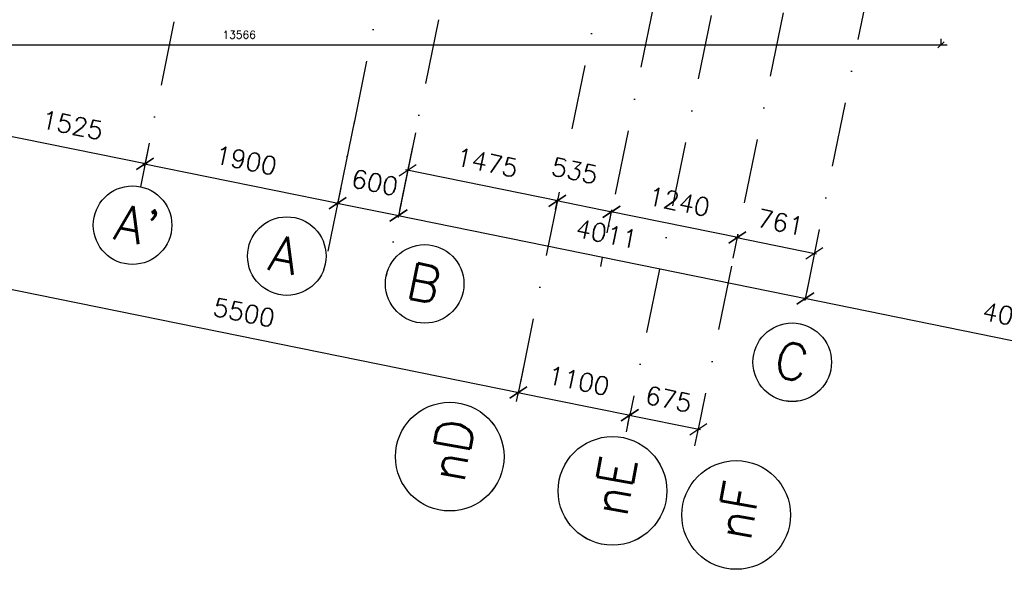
# Model space of a CAD drawing. Extents: x -171140 to 151546, y -8083 to 162438.
# Tile 5 of 96: x 12002 to 21517, y -8083 to -2772. Entities that reach past the tile are written whole.
import ezdxf

# ---------------------------------------------------------------- set-up
doc = ezdxf.new("R2010")
doc.units = 0
doc.header["$LTSCALE"] = 50
doc.header["$MEASUREMENT"] = 0
doc.header["$PDMODE"] = 3
doc.header["$PDSIZE"] = 0.001
doc.linetypes.add('HIDDEN2', pattern=[0.1875, 0.125, -0.0625])
doc.linetypes.add('STRAM_0WT$0$DASHDOT', pattern=[25, 12.5, -6.25, 0, -6.25])
doc.layers.get('0').update_dxf_attribs({"linetype": 'CONTINUOUS'})
doc.layers.get('DEFPOINTS').update_dxf_attribs({"linetype": 'CONTINUOUS'})
for name, color, linetype in [('A--L$7A1-_STRAMIEN', 1, 'CONTINUOUS'), ('A--L$7A3-_STRAMIEN', 3, 'CONTINUOUS'), ('A--L24AC1_TRAPPEN', 1, 'HIDDEN2'), ('A--M$1A-_F123-', 1, 'CONTINUOUS'), ('STRAM_0WT$0$A--L$7A-_STRAM', 1, 'STRAM_0WT$0$DASHDOT'), ('STRAM_0WT$0$A--L$7A1-_STRA', 1, 'CONTINUOUS'), ('STRAM_0WT$0$A--L$7A3-_STRA', 3, 'CONTINUOUS'), ('STRAM_0WT$0$A--M$1A-_F123-', 1, 'CONTINUOUS'), ('STRAM_0WT$0$A--T$7A8-_STRA', 8, 'STRAM_0WT$0$DASHDOT')]:
    doc.layers.add(name, color=color, linetype=linetype)
doc.styles.add('ALFA-0_25', font='ROMANS')
doc.styles.add('HIEMSTRA', font='romans.shx')
doc.styles.add('STRAM_0WT$0$HIEMSTRA', font='romans.shx')
doc.dimstyles.new('STANDARD$0', dxfattribs={"dimscale": 50, "dimtxt": 2.5, "dimasz": 2, "dimexe": 2, "dimexo": 0, "dimgap": 2, "dimtad": 1, "dimdec": 0, "dimzin": 0, "dimtxsty": 'ALFA-0_25', "dimblk1": 'OBLIQUE', "dimblk2": 'OBLIQUE', "dimsah": 1, "dimcen": -3, "dimdle": 2, "dimclrd": 1, "dimclre": 1, "dimclrt": 2, "dimazin": 3, "dimtfac": 0.666667, "dimtofl": 0, "dimtmove": 0, "dimatfit": 3, "dimtvp": 0.833333, "dimtolj": 1, "dimtzin": 0})
doc.dimstyles.new('STRAM_0WT$0$STANDARD', dxfattribs={"dimscale": 70, "dimtxt": 2.5, "dimasz": 2, "dimexe": 0.3, "dimexo": 0.3, "dimgap": 2, "dimtad": 1, "dimdec": 0, "dimzin": 0, "dimtxsty": 'STRAM_0WT$0$HIEMSTRA', "dimblk1": 'STRAM_0WT$0$_OBLIQUE', "dimblk2": 'STRAM_0WT$0$_OBLIQUE', "dimsah": 1, "dimcen": -0.09, "dimdle": 0.3, "dimclrd": 1, "dimclre": 1, "dimclrt": 4, "dimazin": 3, "dimtfac": 1, "dimtdec": 4, "dimtix": 1, "dimtofl": 0, "dimtmove": 0, "dimatfit": 3, "dimtvp": 625, "dimtolj": 1, "dimtzin": 0})

# ---------------------------------------------------------------- blocks, each defined once
blk = doc.blocks.new('STRAM_0WT$0$_OBLIQUE')
at = {"color": 0, "linetype": 'BYBLOCK'}
blk.add_line((-0.5, -0.5), (0.5, 0.5), dxfattribs=at)
blk = doc.blocks.new('*D1349')
at = {"layer": 'DEFPOINTS', "color": 0, "linetype": 'CONTINUOUS'}
for p in [(-60375.3, -35973.1), (-59787.3, -36092.9), (-59954.1, -36911.7)]:
    blk.add_point(p, dxfattribs=at)
at = {"layer": 'STRAM_0WT$0$A--M$1A-_F123-', "color": 1, "linetype": 'CONTINUOUS'}
for p, q in [((-60379.5, -35993.7), (-60546.2, -36812.5)), ((-59791.5, -36113.4), (-59958.3, -36932.2)), ((-60562.6, -36787.7), (-59933.5, -36915.9))]:
    blk.add_line(p, q, dxfattribs=at)
at = {"layer": 'STRAM_0WT$0$A--M$1A-_F123-', "color": 1, "linetype": 'CONTINUOUS', "xscale": 140, "yscale": 140, "zscale": 140}
for p, rotation in [((-60542.1, -36791.9), 168.4862903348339), ((-59954.1, -36911.7), 348.4862903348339)]:
    blk.add_blockref('STRAM_0WT$0$_OBLIQUE', p, dxfattribs=dict(at, rotation=rotation))
at = {"layer": 'STRAM_0WT$0$A--M$1A-_F123-', "color": 4, "linetype": 'CONTINUOUS', "insert": (-60183.1, -36593.3), "char_height": 175, "attachment_point": 5, "rotation": 348.48629, "style": 'STRAM_0WT$0$HIEMSTRA'}
blk.add_mtext('\\A1;600', dxfattribs=at)
blk = doc.blocks.new('*D1365')
at = {"layer": 'DEFPOINTS', "color": 0, "linetype": 'CONTINUOUS'}
for p in [(-64122.6, -37210.2), (-58733.3, -38308), (-58797.2, -38621.8)]:
    blk.add_point(p, dxfattribs=at)
at = {"layer": 'STRAM_0WT$0$A--M$1A-_F123-', "color": 1, "linetype": 'CONTINUOUS'}
for p, q in [((-64126.8, -37230.8), (-64190.7, -37544.6)), ((-64207.1, -37519.8), (-58776.6, -38626)), ((-58737.5, -38328.6), (-58801.4, -38642.4))]:
    blk.add_line(p, q, dxfattribs=at)
at = {"layer": 'STRAM_0WT$0$A--M$1A-_F123-', "color": 1, "linetype": 'CONTINUOUS', "xscale": 140, "yscale": 140, "zscale": 140}
for p, rotation in [((-64186.5, -37524), 168.4862903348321), ((-58797.2, -38621.8), 348.4862903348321)]:
    blk.add_blockref('STRAM_0WT$0$_OBLIQUE', p, dxfattribs=dict(at, rotation=rotation))
at = {"layer": 'STRAM_0WT$0$A--M$1A-_F123-', "color": 4, "linetype": 'CONTINUOUS', "insert": (-61446.4, -37850), "char_height": 175, "attachment_point": 5, "rotation": 348.48629, "style": 'STRAM_0WT$0$HIEMSTRA'}
blk.add_mtext('\\A1;5500', dxfattribs=at)
blk = doc.blocks.new('*D1392')
at = {"layer": 'DEFPOINTS', "color": 0, "linetype": 'CONTINUOUS'}
for p in [(-59925.3, -36770.4), (-55995.1, -37571), (-56023.8, -37712.3)]:
    blk.add_point(p, dxfattribs=at)
at = {"layer": 'STRAM_0WT$0$A--M$1A-_F123-', "color": 1, "linetype": 'CONTINUOUS'}
for p, q in [((-59929.5, -36791), (-59958.3, -36932.2)), ((-59974.7, -36907.5), (-56003.3, -37716.5)), ((-55999.3, -37591.6), (-56028, -37732.8))]:
    blk.add_line(p, q, dxfattribs=at)
at = {"layer": 'STRAM_0WT$0$A--M$1A-_F123-', "color": 1, "linetype": 'CONTINUOUS', "xscale": 140, "yscale": 140, "zscale": 140}
for p, rotation in [((-59954.1, -36911.7), 168.4862903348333), ((-56023.8, -37712.3), 348.4862903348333)]:
    blk.add_blockref('STRAM_0WT$0$_OBLIQUE', p, dxfattribs=dict(at, rotation=rotation))
at = {"layer": 'STRAM_0WT$0$A--M$1A-_F123-', "color": 4, "linetype": 'CONTINUOUS', "insert": (-57943.6, -37089), "char_height": 175, "attachment_point": 5, "rotation": 348.48629, "style": 'STRAM_0WT$0$HIEMSTRA'}
blk.add_mtext('\\A1;4011', dxfattribs=at)
blk = doc.blocks.new('*D1393')
at = {"layer": 'DEFPOINTS', "color": 0, "linetype": 'CONTINUOUS'}
for p in [(-56021.9, -37702.8), (-52093.6, -38512.9), (-52091.6, -38503.5)]:
    blk.add_point(p, dxfattribs=at)
at = {"layer": 'STRAM_0WT$0$A--M$1A-_F123-', "color": 1, "linetype": 'CONTINUOUS'}
for p, q in [((-56044.4, -37708.1), (-52073, -38517.1)), ((-56026.1, -37723.4), (-56028, -37732.8)), ((-52095.8, -38524), (-52097.7, -38533.5))]:
    blk.add_line(p, q, dxfattribs=at)
at = {"layer": 'STRAM_0WT$0$A--M$1A-_F123-', "color": 1, "linetype": 'CONTINUOUS', "xscale": 140, "yscale": 140, "zscale": 140}
for p, rotation in [((-56023.8, -37712.3), 168.4862903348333), ((-52093.6, -38512.9), 348.4862903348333)]:
    blk.add_blockref('STRAM_0WT$0$_OBLIQUE', p, dxfattribs=dict(at, rotation=rotation))
at = {"layer": 'STRAM_0WT$0$A--M$1A-_F123-', "color": 4, "linetype": 'CONTINUOUS', "insert": (-54013.3, -37889.7), "char_height": 175, "attachment_point": 5, "rotation": 348.48629, "style": 'STRAM_0WT$0$HIEMSTRA'}
blk.add_mtext('\\A1;4011', dxfattribs=at)
blk = doc.blocks.new('*D1394')
at = {"layer": 'DEFPOINTS', "color": 0, "linetype": 'CONTINUOUS'}
for p in [(-62412.2, -36453.8), (-60542.1, -36791.9), (-60550.4, -36833.1)]:
    blk.add_point(p, dxfattribs=at)
at = {"layer": 'STRAM_0WT$0$A--M$1A-_F123-', "color": 1, "linetype": 'CONTINUOUS'}
for p, q in [((-62424.4, -36408.5), (-60521.5, -36796.1)), ((-62408, -36433.3), (-62399.6, -36392.1)), ((-60546.3, -36812.5), (-60537.9, -36771.3))]:
    blk.add_line(p, q, dxfattribs=at)
at = {"layer": 'STRAM_0WT$0$A--M$1A-_F123-', "color": 1, "linetype": 'CONTINUOUS', "xscale": 140, "yscale": 140, "zscale": 140}
for p, rotation in [((-62403.8, -36412.7), 168.4862903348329), ((-60542.1, -36791.9), 348.4862903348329)]:
    blk.add_blockref('STRAM_0WT$0$_OBLIQUE', p, dxfattribs=dict(at, rotation=rotation))
at = {"layer": 'STRAM_0WT$0$A--M$1A-_F123-', "color": 4, "linetype": 'CONTINUOUS', "insert": (-61427.5, -36379.4), "char_height": 175, "attachment_point": 5, "rotation": 348.48629, "style": 'STRAM_0WT$0$HIEMSTRA'}
blk.add_mtext('\\A1;1900', dxfattribs=at)
blk = doc.blocks.new('*D1395')
at = {"layer": 'DEFPOINTS', "color": 0, "linetype": 'CONTINUOUS'}
for p in [(-63852.9, -35886.2), (-63898.1, -36108.3), (-62358.6, -36190.6)]:
    blk.add_point(p, dxfattribs=at)
at = {"layer": 'STRAM_0WT$0$A--M$1A-_F123-', "color": 1, "linetype": 'CONTINUOUS'}
for p, q in [((-63857.1, -35906.7), (-63902.3, -36128.8)), ((-62383.2, -36416.8), (-63918.7, -36104.1)), ((-62362.8, -36211.1), (-62408, -36433.2))]:
    blk.add_line(p, q, dxfattribs=at)
at = {"layer": 'STRAM_0WT$0$A--M$1A-_F123-', "color": 1, "linetype": 'CONTINUOUS', "xscale": 140, "yscale": 140, "zscale": 140}
for p, rotation in [((-63898.1, -36108.3), 168.4862903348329), ((-62403.8, -36412.7), 348.4862903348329)]:
    blk.add_blockref('STRAM_0WT$0$_OBLIQUE', p, dxfattribs=dict(at, rotation=rotation))
at = {"layer": 'STRAM_0WT$0$A--M$1A-_F123-', "color": 4, "linetype": 'CONTINUOUS', "insert": (-63105.6, -36037.5), "char_height": 175, "attachment_point": 5, "rotation": 348.48629, "style": 'STRAM_0WT$0$HIEMSTRA'}
blk.add_mtext('\\A1;1525', dxfattribs=at)
blk = doc.blocks.new('*D1396')
at = {"layer": 'DEFPOINTS', "color": 0, "linetype": 'CONTINUOUS'}
for p in [(-58818.9, -38728.2), (-57719.3, -38841.3), (-57741, -38947.8)]:
    blk.add_point(p, dxfattribs=at)
at = {"layer": 'STRAM_0WT$0$A--M$1A-_F123-', "color": 1, "linetype": 'CONTINUOUS'}
for p, q in [((-58817.8, -38617.6), (-57698.7, -38845.5)), ((-58814.7, -38707.6), (-58793, -38601.2)), ((-57736.8, -38927.2), (-57715.1, -38820.8))]:
    blk.add_line(p, q, dxfattribs=at)
at = {"layer": 'STRAM_0WT$0$A--M$1A-_F123-', "color": 1, "linetype": 'CONTINUOUS', "xscale": 140, "yscale": 140, "zscale": 140}
for p, rotation in [((-58797.2, -38621.8), 168.4862903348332), ((-57719.3, -38841.3), 348.4862903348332)]:
    blk.add_blockref('STRAM_0WT$0$_OBLIQUE', p, dxfattribs=dict(at, rotation=rotation))
at = {"layer": 'STRAM_0WT$0$A--M$1A-_F123-', "color": 4, "linetype": 'CONTINUOUS', "insert": (-58212.8, -38508.6), "char_height": 175, "attachment_point": 5, "rotation": 348.48629, "style": 'STRAM_0WT$0$HIEMSTRA'}
blk.add_mtext('\\A1;1100', dxfattribs=at)
blk = doc.blocks.new('*D1397')
at = {"layer": 'DEFPOINTS', "color": 0, "linetype": 'CONTINUOUS'}
for p in [(-57057.9, -38976.1), (-57756.4, -39023.4), (-57095, -39158.1)]:
    blk.add_point(p, dxfattribs=at)
at = {"layer": 'STRAM_0WT$0$A--M$1A-_F123-', "color": 1, "linetype": 'CONTINUOUS'}
for p, q in [((-57752.2, -39002.8), (-57715.1, -38820.8)), ((-57739.9, -38837.2), (-57037.3, -38980.3)), ((-57090.8, -39137.6), (-57053.7, -38955.5))]:
    blk.add_line(p, q, dxfattribs=at)
at = {"layer": 'STRAM_0WT$0$A--M$1A-_F123-', "color": 1, "linetype": 'CONTINUOUS', "xscale": 140, "yscale": 140, "zscale": 140}
for p, rotation in [((-57719.3, -38841.3), 168.4862903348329), ((-57057.9, -38976.1), 348.486290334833)]:
    blk.add_blockref('STRAM_0WT$0$_OBLIQUE', p, dxfattribs=dict(at, rotation=rotation))
at = {"layer": 'STRAM_0WT$0$A--M$1A-_F123-', "color": 4, "linetype": 'CONTINUOUS', "insert": (-57343.2, -38685.8), "char_height": 175, "attachment_point": 5, "rotation": 348.48629, "style": 'STRAM_0WT$0$HIEMSTRA'}
blk.add_mtext('\\A1;675', dxfattribs=at)
blk = doc.blocks.new('*D1418')
at = {"layer": 'DEFPOINTS', "color": 0, "linetype": 'CONTINUOUS'}
for p in [(-57895.8, -36877), (-57940.9, -37098.2), (-56725.8, -37345.7)]:
    blk.add_point(p, dxfattribs=at)
at = {"layer": 'STRAM_0WT$0$A--M$1A-_F123-', "color": 1, "linetype": 'CONTINUOUS'}
for p, q in [((-57936.7, -37077.6), (-57891.6, -36856.5)), ((-56660.2, -37128.7), (-57916.4, -36872.8)), ((-56721.6, -37325.1), (-56676.6, -37104))]:
    blk.add_line(p, q, dxfattribs=at)
at = {"layer": 'STRAM_0WT$0$A--M$1A-_F123-', "color": 1, "linetype": 'CONTINUOUS', "xscale": 140, "yscale": 140, "zscale": 140}
for p, rotation in [((-57895.8, -36877), 168.4862903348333), ((-56680.7, -37124.5), 348.4862903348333)]:
    blk.add_blockref('STRAM_0WT$0$_OBLIQUE', p, dxfattribs=dict(at, rotation=rotation))
at = {"layer": 'STRAM_0WT$0$A--M$1A-_F123-', "color": 4, "linetype": 'CONTINUOUS', "insert": (-57242.9, -36777.9), "char_height": 175, "attachment_point": 5, "rotation": 348.48629, "style": 'STRAM_0WT$0$HIEMSTRA'}
blk.add_mtext('\\A1;1240', dxfattribs=at)
blk = doc.blocks.new('*D1419')
at = {"layer": 'DEFPOINTS', "color": 0, "linetype": 'CONTINUOUS'}
for p in [(-58420, -36770.2), (-58441.3, -36874.5), (-57917, -36981.3)]:
    blk.add_point(p, dxfattribs=at)
at = {"layer": 'STRAM_0WT$0$A--M$1A-_F123-', "color": 1, "linetype": 'CONTINUOUS'}
for p, q in [((-57875.2, -36881.2), (-58440.6, -36766.1)), ((-58437.1, -36853.9), (-58415.8, -36749.7)), ((-57912.8, -36960.7), (-57891.6, -36856.5))]:
    blk.add_line(p, q, dxfattribs=at)
at = {"layer": 'STRAM_0WT$0$A--M$1A-_F123-', "color": 1, "linetype": 'CONTINUOUS', "xscale": 140, "yscale": 140, "zscale": 140}
for p, rotation in [((-58420, -36770.2), 168.4862903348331), ((-57895.8, -36877), 348.486290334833)]:
    blk.add_blockref('STRAM_0WT$0$_OBLIQUE', p, dxfattribs=dict(at, rotation=rotation))
at = {"layer": 'STRAM_0WT$0$A--M$1A-_F123-', "color": 4, "linetype": 'CONTINUOUS', "insert": (-58251.7, -36478.8), "char_height": 175, "attachment_point": 5, "rotation": 348.48629, "style": 'STRAM_0WT$0$HIEMSTRA'}
blk.add_mtext('\\A1;535', dxfattribs=at)
blk = doc.blocks.new('*D1480')
at = {"layer": 'DEFPOINTS', "color": 0}
for p in [(-56680.7, -37124.5), (-55935.1, -37276.4), (-55935.1, -37276.4)]:
    blk.add_point(p, dxfattribs=at)
at = {"layer": 'STRAM_0WT$0$A--M$1A-_F123-', "color": 1}
blk.add_line((-56701.3, -37120.3), (-55914.5, -37280.6), dxfattribs=at)
at = {"layer": 'STRAM_0WT$0$A--M$1A-_F123-', "color": 1, "xscale": 140, "yscale": 140, "zscale": 140}
for p, rotation in [((-56680.7, -37124.5), 168.4862903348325), ((-55935.1, -37276.4), 348.4862903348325)]:
    blk.add_blockref('STRAM_0WT$0$_OBLIQUE', p, dxfattribs=dict(at, rotation=rotation))
at = {"layer": 'STRAM_0WT$0$A--M$1A-_F123-', "color": 4, "insert": (-56262.5, -36977.6), "char_height": 175, "attachment_point": 5, "rotation": 348.48629, "style": 'STRAM_0WT$0$HIEMSTRA'}
blk.add_mtext('\\A1;761', dxfattribs=at)
blk = doc.blocks.new('*D1481')
at = {"layer": 'DEFPOINTS', "color": 0}
for p in [(-59865.3, -36475.8), (-59865.3, -36475.8), (-58420, -36770.2)]:
    blk.add_point(p, dxfattribs=at)
at = {"layer": 'STRAM_0WT$0$A--M$1A-_F123-', "color": 1}
blk.add_line((-58399.5, -36774.4), (-59885.9, -36471.6), dxfattribs=at)
at = {"layer": 'STRAM_0WT$0$A--M$1A-_F123-', "color": 1, "xscale": 140, "yscale": 140, "zscale": 140}
for p, rotation in [((-59865.3, -36475.8), 168.4862903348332), ((-58420, -36770.2), 348.4862903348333)]:
    blk.add_blockref('STRAM_0WT$0$_OBLIQUE', p, dxfattribs=dict(at, rotation=rotation))
at = {"layer": 'STRAM_0WT$0$A--M$1A-_F123-', "color": 4, "insert": (-59097.3, -36400.1), "char_height": 175, "attachment_point": 5, "rotation": 348.48629, "style": 'STRAM_0WT$0$HIEMSTRA'}
blk.add_mtext('\\A1;1475', dxfattribs=at)
blk = doc.blocks.new('_OBLIQUE')
at = {"color": 0, "linetype": 'BYBLOCK'}
blk.add_line((-0.5, -0.5), (0.5, 0.5), dxfattribs=at)
blk = doc.blocks.new('*D617')
at = {"layer": 'A--M$1A-_F123-', "color": 1, "linetype": 'CONTINUOUS'}
for p, q in [((7279.3, -3015.8), (20965.3, -3015.8)), ((7339.3, -3015.8), (7339.3, -2955.8)), ((20905.3, -3015.8), (20905.3, -2955.8))]:
    blk.add_line(p, q, dxfattribs=at)
at = {"layer": 'DEFPOINTS', "color": 0, "linetype": 'CONTINUOUS'}
for p in [(7339.3, -3015.8), (20905.3, -3015.8, 9.5), (20905.3, -3015.8)]:
    blk.add_point(p, dxfattribs=at)
at = {"layer": 'A--M$1A-_F123-', "color": 1, "linetype": 'CONTINUOUS', "xscale": 60, "yscale": 60, "zscale": 60, "rotation": 180}
blk.add_blockref('_OBLIQUE', (7339.3, -3015.8), dxfattribs=at)
at = {"layer": 'A--M$1A-_F123-', "color": 1, "linetype": 'CONTINUOUS', "xscale": 60, "yscale": 60, "zscale": 60}
blk.add_blockref('_OBLIQUE', (20905.3, -3015.8), dxfattribs=at)
at = {"layer": 'A--M$1A-_F123-', "color": 2, "linetype": 'CONTINUOUS', "insert": (14122.3, -2918.3), "char_height": 75, "attachment_point": 5, "style": 'ALFA-0_25'}
blk.add_mtext('\\A1;13566', dxfattribs=at)
blk = doc.blocks.new('STRAM_0WT')
at = {"layer": 'STRAM_0WT$0$A--L$7A-_STRAM'}
for p, q in [((-35527.847, 66718.097), (-57057.909, -38976.081)), ((-47754.974, 12905.719), (-58003.336, -37404.971)), ((-47201.343, 12792.944), (-57719.326, -38841.349)), ((-55158.941, -20761.096), (-58797.19, -38621.786))]:
    blk.add_line(p, q, dxfattribs=at)
at = {"layer": 'STRAM_0WT$0$A--L$7A1-_STRA'}
for centre, radius in [((-62524.478, -37004.991), 379.497), ((-61033.562, -37303.524), 379.497), ((-59701.401, -37572.263), 379.497), ((-56149.577, -38329.53), 379.497), ((-59459.166, -39241.29), 525), ((-57886.122, -39572.502), 525), ((-56691.013, -39805.166), 525)]:
    blk.add_circle(centre, radius, dxfattribs=at)
at = {"layer": 'STRAM_0WT$0$A--T$7A8-_STRA', "color": 8}
for p, q in [((-52143.28, 13957.807), (-62448.73, -36633.131)), ((-50281.514, 13578.563), (-60661.803, -37379.774)), ((-51334.938, 5401.176), (-60073.364, -37497.015)), ((-47404.652, 4600.571), (-56073.829, -37957.669))]:
    blk.add_line(p, q, dxfattribs=at)
at = {"layer": 'STRAM_0WT$0$A--L$7A3-_STRA', "style": 'STRAM_0WT$0$HIEMSTRA'}
for s, rotation, p in [("A'", 348.5, (-62718.872, -37136.4)), ('A', 348.5, (-61227.956, -37434.933)), ('B', 348.5, (-59895.795, -37703.672)), ('C', 348.5, (-56343.971, -38460.939)), ('nD', 80, (-59322.102, -39504.877)), ('nE', 80, (-57749.059, -39836.09)), ('nF', 80, (-56553.95, -40068.754))]:
    blk.add_text(s, height=350, rotation=rotation, dxfattribs=at).set_placement(p)
at = {"layer": 'STRAM_0WT$0$A--M$1A-_F123-', "linetype": 'CONTINUOUS'}
for p1, p2, distance, picture, middle in [((-62358.577, -36190.557), (-63852.889, -35886.163), 226.663, '*D1395', (-63105.566, -36037.539)), ((-62412.208, -36453.84), (-60550.442, -36833.085), 42.028, '*D1394', (-61427.527, -36379.359)), ((-56725.803, -37345.726), (-57940.85, -37098.219), -225.728, '*D1418', (-57242.861, -36777.865)), ((-59925.347, -36770.378), (-55995.06, -37570.983), -144.188, '*D1392', (-57943.574, -37089.045)), ((-64122.597, -37210.197), (-58733.274, -38308.01), -320.22, '*D1365', (-61446.443, -37849.958)), ((-56021.921, -37702.847), (-52091.635, -38503.452), -9.616, '*D1393', (-54013.288, -37889.65)), ((-58818.869, -38728.209), (-57741.004, -38947.772), 108.609, '*D1396', (-58212.848, -38508.646))]:
    dim = blk.add_aligned_dim(p1=p1, p2=p2, distance=distance, dimstyle='STRAM_0WT$0$STANDARD', dxfattribs=at)
    dim.commit()
    dim.dimension.update_dxf_attribs({"geometry": picture, "text_midpoint": middle})
for base, p1, p2, angle, picture, middle in [((-59954.127, -36911.664), (-60375.26, -35973.09), (-59787.334, -36092.851), 348.4862903, '*D1349', (-60183.091, -36593.253)), ((-58420.029, -36770.246), (-57917.036, -36981.308), (-58441.27, -36874.521), 168.4862903, '*D1419', (-58251.678, -36478.85)), ((-57057.909, -38976.081), (-57756.411, -39023.407), (-57094.994, -39158.139), 348.4862903, '*D1397', (-57343.208, -38685.793))]:
    dim = blk.add_linear_dim(base=base, p1=p1, p2=p2, angle=angle, dimstyle='STRAM_0WT$0$STANDARD', dxfattribs=at)
    dim.commit()
    dim.dimension.update_dxf_attribs({"geometry": picture, "text_midpoint": middle, "dimtype": 129})
at = {"layer": 'STRAM_0WT$0$A--M$1A-_F123-'}
for p1, p2, picture, middle in [((-58420.029, -36770.246), (-59865.347, -36475.833), '*D1481', (-59097.279, -36400.117)), ((-56680.747, -37124.54), (-55935.061, -37276.438), '*D1480', (-56262.495, -36977.567))]:
    dim = blk.add_aligned_dim(p1=p1, p2=p2, distance=0, dimstyle='STRAM_0WT$0$STANDARD', dxfattribs=at)
    dim.commit()
    dim.dimension.update_dxf_attribs({"geometry": picture, "text_midpoint": middle})

msp = doc.modelspace()

# ---------------------------------------------------------------- linework, layer by layer
at = {"layer": 'A--L$7A1-_STRAMIEN'}
for centre, radius in [((13092.5, -4758.1), 379.5), ((14583.4, -5056.7), 379.5), ((15915.6, -5325.4), 379.5), ((19467.4, -6082.7), 379.5), ((16157.8, -6994.4), 525), ((17730.9, -7325.6), 525)]:
    msp.add_circle(centre, radius, dxfattribs=at)

# ---------------------------------------------------------------- block references
at = {"layer": 'A--L24AC1_TRAPPEN'}
msp.add_blockref('STRAM_0WT', (75617, 32246.9), dxfattribs=at)

# ---------------------------------------------------------------- texts
at = {"layer": 'A--L$7A3-_STRAMIEN', "style": 'HIEMSTRA'}
for s, rotation, p in [("A'", 348.5, (12898.1, -4889.5)), ('A', 348.5, (14389, -5188.1)), ('B', 348.5, (15721.2, -5456.8)), ('C', 348.5, (19273, -6214.1)), ('nD', 80, (16294.9, -7258)), ('nE', 80, (17867.9, -7589.2)), ('nF', 80, (19063, -7821.9))]:
    msp.add_text(s, height=350, rotation=rotation, dxfattribs=at).set_placement(p)

# ---------------------------------------------------------------- dimensions: what is measured, and where the dimension line sits
at = {"layer": 'A--M$1A-_F123-', "linetype": 'CONTINUOUS'}
dim = msp.add_linear_dim(base=(20905.3, -3015.8, -9.5), p1=(7339.3, -3015.8, -9.5), p2=(20905.3, -3015.8), dimstyle='STANDARD$0', override={"dimscale": 30}, dxfattribs=at)
dim.commit()
dim.dimension.update_dxf_attribs({"geometry": '*D617', "text_midpoint": (14122.3, -2918.3, -9.5)})

doc.saveas('drawing.dxf')
